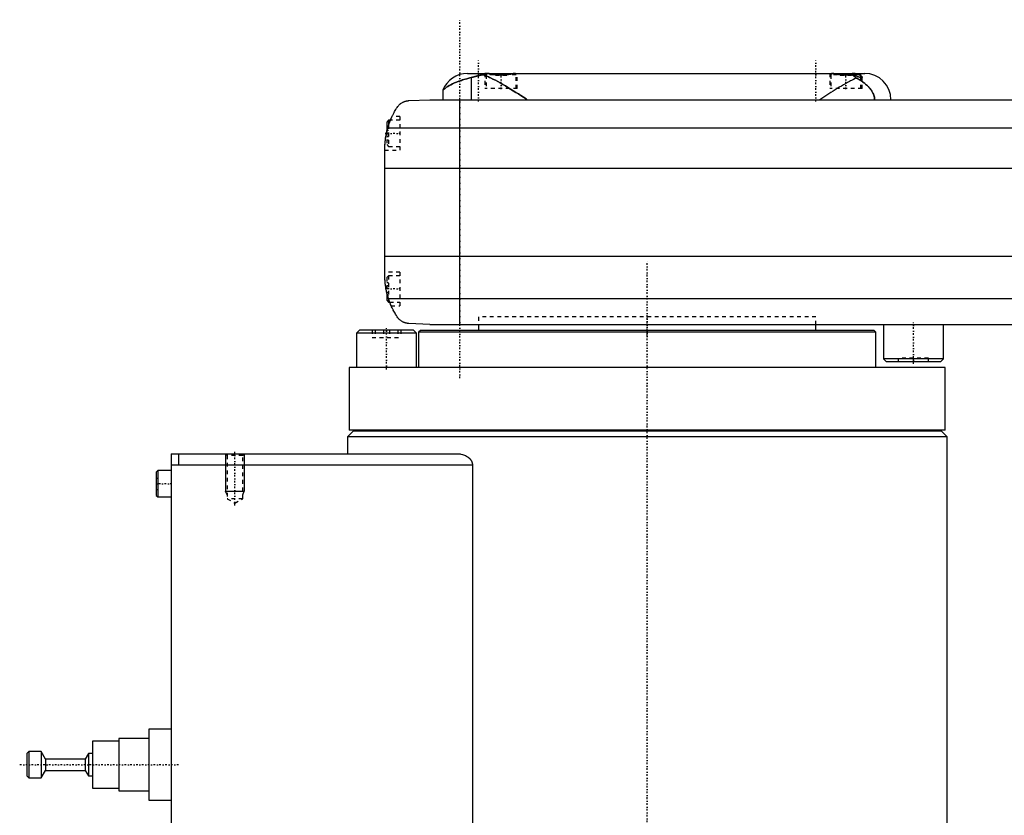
# Model space of a CAD drawing. Extents: x -174 to 502, y -319 to 715.
# Tile 2 of 6: x -167 to 95, y -131 to 81. Entities that reach past the tile are written whole.
import ezdxf

# ---------------------------------------------------------------- set-up
doc = ezdxf.new("R2010")
doc.units = 0
doc.linetypes.add('CENTER', pattern=[1.5, 0.45, -0.5, 0.05, -0.5])
doc.linetypes.add('DASHED', pattern=[2, 1, -1])
for name, color, linetype in [('AM_0', 7, 'CONTINUOUS'), ('AM_10', 7, 'CONTINUOUS'), ('AM_3', 7, 'DASHED'), ('AM_7', 7, 'CENTER')]:
    doc.layers.add(name, color=color, linetype=linetype)

msp = doc.modelspace()

# ---------------------------------------------------------------- linework, layer by layer
at = {"layer": 'AM_0', "color": 7, "linetype": 'CONTINUOUS'}
for p, q in [((-48, 67), (58, 67)), ((-46.98, 65.9), (-46.98, 60)), ((-42.6, 67), (-42.61, 66.99)), ((-35.39, 66.99), (-35.4, 67)), ((49.4, 67), (49.39, 66.99)), ((57, 66.6), (54.71, 66.6)), ((57, 66.6), (56.6, 67)), ((57, 65.89), (57, 66.6)), ((-54.53, 62.51), (-54.53, 60)), ((-63.58, 59.75), (-58, 60)), ((-58, 60), (248, 60)), ((-50, 0), (-50, 60)), ((-69, 54.5), (-69.5, 54)), ((-69.5, 54), (-69.5, 51.41)), ((-68.53, 54.5), (-69, 54.5)), ((-69, 54.5), (-69, 53.21)), ((259.24, 52.43), (-69.24, 52.43)), ((-70, 13.03), (-70, 46.97)), ((260, 41.62), (-70, 41.62)), ((260, 18.16), (-70, 18.16)), ((-69.5, 8.59), (-69.5, 6.5)), ((-69.5, 6.5), (-69, 6)), ((259.01, 6.81), (-69.01, 6.81)), ((-69, 6.79), (-69, 6)), ((-69, 6), (-68.72, 6)), ((-58, 0), (-63.58, 0.25)), ((-58, 0), (251.5, 0)), ((-45, 0), (-45, -1.58)), ((45, -1.58), (45, 0)), ((63, 0), (63, -9.2)), ((79, -9.2), (79, 0)), ((-76.77, -1.5), (-77.57, -2.3)), ((-77.57, -2.3), (-77.57, -11.5)), ((-61.57, -2.3), (-77.57, -2.3)), ((-62.37, -1.5), (-76.77, -1.5)), ((-61.57, -2.3), (-62.37, -1.5)), ((-61.57, -11.5), (-61.57, -2.3)), ((-60.5, -1.58), (-61, -2.08)), ((-61, -2.08), (-61, -11.5)), ((61, -2.08), (-61, -2.08)), ((60.5, -1.58), (-60.5, -1.58)), ((61, -2.08), (60.5, -1.58)), ((61, -11.5), (61, -2.08)), ((63, -9.2), (63.8, -10)), ((79, -9.2), (63, -9.2)), ((78.2, -10), (63.8, -10)), ((78.2, -10), (79, -9.2)), ((-79.5, -11.5), (-79.5, -28.2)), ((79.5, -11.5), (-79.5, -11.5)), ((79.5, -28.2), (79.5, -11.5)), ((-78.5, -28.5), (-80, -30)), ((79.5, -28.2), (-79.5, -28.2)), ((78.5, -28.5), (-78.5, -28.5)), ((-75, -28.2), (-75, -28.5)), ((75, -28.5), (75, -28.2)), ((80, -30), (78.5, -28.5)), ((-80, -30), (-80, -34.5)), ((80, -30), (-80, -30)), ((80, -176), (80, -30)), ((-127, -34.5), (-50.56, -34.5)), ((-127, -34.5), (-127, -313.5)), ((-125, -37.5), (-125, -34.5)), ((-130.6, -39), (-131, -39.4)), ((-131, -39.4), (-131, -45.6)), ((-127, -39), (-130.6, -39)), ((-130.6, -39), (-130.6, -46)), ((-127, -37.5), (-46.64, -37.5)), ((-46.64, -37.5), (-46.64, -291.5)), ((-131, -45.6), (-130.6, -46)), ((-130.6, -46), (-127, -46)), ((-127, -108), (-133, -108)), ((-133, -108), (-133, -127)), ((-141, -111.25), (-148, -111.25)), ((-148, -111.25), (-148, -123.75)), ((-133, -110.5), (-141, -110.5)), ((-141, -110.5), (-141, -124.5)), ((-165, -114), (-165.5, -114.5)), ((-165.5, -114.5), (-165.5, -120.5)), ((-161.7, -114), (-165, -114)), ((-165, -114), (-165, -121)), ((-160.5, -116), (-161.7, -114)), ((-161.7, -114), (-161.7, -121)), ((-149.1, -114.5), (-150, -116)), ((-148, -114.5), (-149.1, -114.5)), ((-149.1, -114.5), (-149.1, -120.5)), ((-150, -116), (-160.5, -116)), ((-160.5, -116), (-160.5, -119)), ((-150, -116), (-150, -119)), ((-165.5, -120.5), (-165, -121)), ((-161.7, -121), (-160.5, -119)), ((-160.5, -119), (-150, -119)), ((-150, -119), (-149.1, -120.5)), ((-149.1, -120.5), (-148, -120.5)), ((-165, -121), (-161.7, -121)), ((-148, -123.75), (-141, -123.75)), ((-141, -124.5), (-133, -124.5)), ((-133, -127), (-127, -127))]:
    msp.add_line(p, q, dxfattribs=at)
for points in [[(-46.98, 65.9, 0), (-47.38, 65.81, 0), (-48.17, 65.6, 0), (-48.91, 65.38, 0), (-49.26, 65.27, 0), (-49.6, 65.16, 0), (-50.25, 64.93, 0), (-50.85, 64.69, 0), (-51.42, 64.46, 0), (-51.93, 64.22, 0), (-52.4, 63.98, 0), (-52.62, 63.86, 0), (-52.82, 63.75, 0), (-53.2, 63.52, 0), (-53.53, 63.31, 0), (-53.81, 63.11, 0), (-54.05, 62.93, 0), (-54.24, 62.77, 0), (-54.32, 62.71, 0), (-54.38, 62.65, 0), (-54.48, 62.56, 0), (-54.53, 62.52, 0), (-54.53, 62.51, 0)], [(-43.84, 66.65, 0), (-43.95, 66.63, 0), (-44.15, 66.59, 0), (-44.35, 66.54, 0), (-44.45, 66.52, 0), (-44.55, 66.5, 0), (-44.74, 66.46, 0), (-44.93, 66.41, 0), (-45.12, 66.37, 0), (-45.3, 66.32, 0), (-45.48, 66.28, 0), (-45.57, 66.26, 0), (-45.65, 66.24, 0), (-45.82, 66.19, 0), (-45.99, 66.15, 0), (-46.15, 66.11, 0), (-46.31, 66.07, 0), (-46.47, 66.03, 0), (-46.54, 66.01, 0), (-46.62, 65.99, 0), (-46.76, 65.96, 0), (-46.91, 65.92, 0), (-46.98, 65.9, 0)], [(-42.58, 66.99, 0), (-42.62, 66.99, 0), (-42.69, 66.98, 0), (-42.76, 66.97, 0), (-42.8, 66.97, 0), (-42.83, 66.96, 0), (-42.9, 66.95, 0), (-42.97, 66.94, 0), (-43.04, 66.92, 0), (-43.11, 66.91, 0), (-43.19, 66.89, 0), (-43.22, 66.88, 0), (-43.26, 66.87, 0), (-43.33, 66.85, 0), (-43.39, 66.83, 0), (-43.46, 66.8, 0), (-43.53, 66.78, 0), (-43.6, 66.75, 0), (-43.64, 66.74, 0), (-43.67, 66.72, 0), (-43.74, 66.69, 0), (-43.81, 66.66, 0), (-43.84, 66.65, 0)], [(-32, 60, 0), (-32.33, 60.21, 0), (-33, 60.64, 0), (-33.69, 61.08, 0), (-34.03, 61.3, 0), (-34.38, 61.52, 0), (-35.07, 61.96, 0), (-35.77, 62.4, 0), (-36.46, 62.83, 0), (-37.16, 63.25, 0), (-37.85, 63.67, 0), (-38.19, 63.87, 0), (-38.53, 64.07, 0), (-39.21, 64.46, 0), (-39.87, 64.83, 0), (-40.52, 65.18, 0), (-41.16, 65.51, 0), (-41.78, 65.81, 0), (-42.08, 65.95, 0), (-42.38, 66.08, 0), (-42.96, 66.33, 0), (-43.55, 66.55, 0), (-43.84, 66.65, 0)], [(-42.58, 66.99, 0), (-42.62, 66.99, 0), (-42.7, 66.99, 0), (-42.77, 66.99, 0), (-42.8, 66.99, 0), (-42.83, 66.98, 0), (-42.89, 66.98, 0), (-42.95, 66.98, 0), (-43, 66.98, 0), (-43.05, 66.98, 0), (-43.1, 66.98, 0), (-43.12, 66.98, 0), (-43.14, 66.98, 0), (-43.17, 66.98, 0), (-43.2, 66.98, 0), (-43.23, 66.99, 0), (-43.25, 66.99, 0), (-43.27, 66.99, 0), (-43.28, 66.99, 0), (-43.29, 66.99, 0), (-43.29, 66.99, 0), (-43.3, 66.99, 0), (-43.3, 67, 0)], [(-43.3, 67, 0), (-43.3, 67, 0), (-43.29, 67, 0), (-43.26, 67, 0), (-43.25, 67, 0)], [(-35.19, 67, 0), (-35.21, 67, 0), (-35.25, 67, 0), (-35.3, 67, 0), (-35.32, 67, 0), (-35.34, 67, 0), (-35.38, 66.99, 0), (-35.43, 66.99, 0), (-35.48, 66.98, 0), (-35.52, 66.98, 0), (-35.57, 66.97, 0), (-35.6, 66.97, 0), (-35.62, 66.97, 0), (-35.67, 66.96, 0), (-35.73, 66.96, 0), (-35.78, 66.95, 0), (-35.83, 66.94, 0), (-35.89, 66.93, 0), (-35.92, 66.93, 0), (-35.94, 66.92, 0), (-36, 66.92, 0), (-36.06, 66.91, 0), (-36.09, 66.9, 0), (-36.12, 66.9, 0), (-36.18, 66.89, 0), (-36.24, 66.88, 0), (-36.27, 66.87, 0), (-36.3, 66.87, 0), (-36.37, 66.86, 0), (-36.43, 66.85, 0), (-36.5, 66.84, 0), (-36.57, 66.83, 0), (-36.64, 66.82, 0), (-36.67, 66.81, 0), (-36.71, 66.81, 0), (-36.78, 66.8, 0), (-36.85, 66.78, 0), (-36.92, 66.77, 0), (-37, 66.76, 0), (-37.07, 66.75, 0), (-37.11, 66.75, 0), (-37.15, 66.74, 0), (-37.22, 66.73, 0), (-37.3, 66.72, 0), (-37.38, 66.71, 0), (-37.46, 66.7, 0), (-37.53, 66.7, 0), (-37.57, 66.69, 0), (-37.61, 66.69, 0), (-37.69, 66.68, 0), (-37.77, 66.67, 0), (-37.85, 66.66, 0), (-37.93, 66.66, 0), (-38.02, 66.65, 0), (-38.06, 66.65, 0), (-38.1, 66.64, 0), (-38.18, 66.64, 0), (-38.26, 66.63, 0), (-38.34, 66.63, 0), (-38.42, 66.62, 0), (-38.51, 66.62, 0), (-38.55, 66.62, 0), (-38.59, 66.62, 0), (-38.67, 66.62, 0), (-38.75, 66.61, 0), (-38.79, 66.61, 0), (-38.83, 66.61, 0), (-38.91, 66.61, 0), (-38.99, 66.61, 0), (-39.03, 66.61, 0), (-39.07, 66.61, 0), (-39.15, 66.61, 0), (-39.23, 66.61, 0), (-39.31, 66.62, 0), (-39.39, 66.62, 0), (-39.48, 66.62, 0), (-39.52, 66.62, 0), (-39.56, 66.62, 0), (-39.64, 66.63, 0), (-39.72, 66.63, 0), (-39.8, 66.64, 0), (-39.88, 66.64, 0), (-39.97, 66.65, 0), (-40.01, 66.65, 0), (-40.05, 66.65, 0), (-40.13, 66.66, 0), (-40.21, 66.67, 0), (-40.29, 66.68, 0), (-40.37, 66.68, 0), (-40.45, 66.69, 0), (-40.49, 66.7, 0), (-40.53, 66.7, 0), (-40.61, 66.71, 0), (-40.68, 66.72, 0), (-40.76, 66.73, 0), (-40.84, 66.74, 0), (-40.91, 66.75, 0), (-40.95, 66.76, 0), (-40.99, 66.76, 0), (-41.06, 66.77, 0), (-41.13, 66.78, 0), (-41.21, 66.79, 0), (-41.28, 66.8, 0), (-41.35, 66.81, 0), (-41.38, 66.82, 0), (-41.42, 66.82, 0), (-41.48, 66.84, 0), (-41.55, 66.85, 0), (-41.58, 66.85, 0), (-41.62, 66.86, 0), (-41.68, 66.87, 0), (-41.75, 66.88, 0), (-41.78, 66.88, 0), (-41.81, 66.89, 0), (-41.87, 66.9, 0), (-41.93, 66.91, 0), (-41.99, 66.91, 0), (-42.04, 66.92, 0), (-42.1, 66.93, 0), (-42.13, 66.93, 0), (-42.15, 66.94, 0), (-42.21, 66.95, 0), (-42.26, 66.95, 0), (-42.31, 66.96, 0), (-42.37, 66.97, 0), (-42.42, 66.97, 0), (-42.44, 66.98, 0), (-42.46, 66.98, 0), (-42.51, 66.98, 0), (-42.56, 66.99, 0), (-42.58, 66.99, 0)], [(55.72, 65.78, 0), (55.48, 65.66, 0), (54.98, 65.41, 0), (54.46, 65.15, 0), (54.2, 65.01, 0), (53.94, 64.87, 0), (53.41, 64.57, 0), (52.88, 64.27, 0), (52.33, 63.95, 0), (51.78, 63.63, 0), (51.23, 63.3, 0), (50.95, 63.13, 0), (50.68, 62.96, 0), (50.12, 62.61, 0), (49.56, 62.27, 0), (49, 61.92, 0), (48.45, 61.56, 0), (47.89, 61.21, 0), (47.62, 61.04, 0), (47.34, 60.86, 0), (46.8, 60.51, 0), (46.27, 60.17, 0), (46, 60, 0)], [(54.39, 66.69, 0), (54.36, 66.68, 0), (54.31, 66.68, 0), (54.26, 66.67, 0), (54.23, 66.67, 0), (54.2, 66.67, 0), (54.15, 66.66, 0), (54.09, 66.66, 0), (54.03, 66.65, 0), (53.98, 66.65, 0), (53.92, 66.65, 0), (53.9, 66.64, 0), (53.87, 66.64, 0), (53.81, 66.64, 0), (53.76, 66.63, 0), (53.7, 66.63, 0), (53.64, 66.63, 0), (53.59, 66.63, 0), (53.56, 66.62, 0), (53.53, 66.62, 0), (53.48, 66.62, 0), (53.42, 66.62, 0), (53.39, 66.62, 0), (53.37, 66.62, 0), (53.31, 66.62, 0), (53.25, 66.61, 0), (53.23, 66.61, 0), (53.2, 66.61, 0), (53.14, 66.61, 0), (53.09, 66.61, 0), (53.03, 66.61, 0), (52.98, 66.61, 0), (52.93, 66.61, 0), (52.9, 66.61, 0), (52.87, 66.61, 0), (52.82, 66.61, 0), (52.76, 66.61, 0), (52.7, 66.61, 0), (52.65, 66.62, 0), (52.59, 66.62, 0), (52.57, 66.62, 0), (52.54, 66.62, 0), (52.48, 66.62, 0), (52.43, 66.62, 0), (52.37, 66.63, 0), (52.31, 66.63, 0), (52.26, 66.63, 0), (52.23, 66.64, 0), (52.2, 66.64, 0), (52.15, 66.64, 0), (52.09, 66.64, 0), (52.04, 66.65, 0), (51.98, 66.65, 0), (51.92, 66.66, 0), (51.9, 66.66, 0), (51.87, 66.66, 0), (51.81, 66.67, 0), (51.76, 66.67, 0), (51.7, 66.68, 0), (51.65, 66.68, 0), (51.6, 66.69, 0), (51.57, 66.69, 0), (51.54, 66.69, 0), (51.49, 66.7, 0), (51.43, 66.71, 0), (51.41, 66.71, 0), (51.38, 66.71, 0), (51.33, 66.72, 0), (51.28, 66.73, 0), (51.25, 66.73, 0), (51.22, 66.73, 0), (51.17, 66.74, 0), (51.12, 66.75, 0), (51.07, 66.75, 0), (51.02, 66.76, 0), (50.97, 66.77, 0), (50.94, 66.77, 0), (50.92, 66.77, 0), (50.87, 66.78, 0), (50.82, 66.79, 0), (50.77, 66.8, 0), (50.72, 66.8, 0), (50.67, 66.81, 0), (50.65, 66.81, 0), (50.62, 66.82, 0), (50.58, 66.83, 0), (50.53, 66.83, 0), (50.48, 66.84, 0), (50.44, 66.85, 0), (50.39, 66.85, 0), (50.37, 66.86, 0), (50.35, 66.86, 0), (50.31, 66.87, 0), (50.26, 66.88, 0), (50.22, 66.88, 0), (50.18, 66.89, 0), (50.14, 66.9, 0), (50.12, 66.9, 0), (50.09, 66.9, 0), (50.05, 66.91, 0), (50.01, 66.91, 0), (49.98, 66.92, 0), (49.94, 66.93, 0), (49.9, 66.93, 0), (49.88, 66.93, 0), (49.86, 66.94, 0), (49.82, 66.94, 0), (49.79, 66.95, 0), (49.77, 66.95, 0), (49.75, 66.95, 0), (49.72, 66.96, 0), (49.68, 66.96, 0), (49.66, 66.96, 0), (49.64, 66.97, 0), (49.61, 66.97, 0), (49.58, 66.97, 0), (49.54, 66.98, 0), (49.51, 66.98, 0), (49.48, 66.98, 0), (49.46, 66.99, 0), (49.44, 66.99, 0), (49.41, 66.99, 0), (49.38, 66.99, 0), (49.35, 66.99, 0), (49.32, 67, 0), (49.29, 67, 0), (49.28, 67, 0), (49.26, 67, 0), (49.23, 67, 0), (49.21, 67, 0), (49.19, 67, 0)], [(55.72, 65.78, 0), (55.69, 65.82, 0), (55.62, 65.88, 0), (55.55, 65.94, 0), (55.51, 65.98, 0), (55.48, 66.01, 0), (55.41, 66.07, 0), (55.33, 66.12, 0), (55.26, 66.18, 0), (55.19, 66.23, 0), (55.11, 66.28, 0), (55.08, 66.31, 0), (55.04, 66.33, 0), (54.96, 66.38, 0), (54.89, 66.43, 0), (54.81, 66.47, 0), (54.74, 66.52, 0), (54.66, 66.56, 0), (54.62, 66.58, 0), (54.59, 66.6, 0), (54.51, 66.63, 0), (54.43, 66.67, 0), (54.39, 66.69, 0)], [(57.3, 66, 0), (57.3, 65.99, 0), (57.3, 65.99, 0), (57.3, 65.98, 0), (57.3, 65.97, 0), (57.3, 65.97, 0), (57.29, 65.96, 0), (57.29, 65.96, 0), (57.29, 65.95, 0), (57.28, 65.94, 0), (57.28, 65.94, 0), (57.28, 65.93, 0), (57.27, 65.93, 0), (57.27, 65.93, 0), (57.26, 65.92, 0), (57.25, 65.92, 0), (57.25, 65.91, 0), (57.24, 65.91, 0), (57.23, 65.91, 0), (57.23, 65.9, 0), (57.22, 65.9, 0), (57.21, 65.9, 0), (57.21, 65.9, 0), (57.2, 65.89, 0), (57.19, 65.89, 0), (57.18, 65.89, 0), (57.17, 65.89, 0), (57.17, 65.89, 0), (57.15, 65.89, 0), (57.14, 65.89, 0), (57.13, 65.89, 0), (57.11, 65.89, 0), (57.1, 65.89, 0), (57.09, 65.89, 0), (57.08, 65.89, 0), (57.07, 65.89, 0), (57.05, 65.89, 0), (57.03, 65.89, 0), (57.02, 65.89, 0), (57, 65.89, 0), (56.99, 65.9, 0), (56.98, 65.9, 0), (56.96, 65.9, 0), (56.94, 65.9, 0), (56.92, 65.91, 0), (56.9, 65.91, 0), (56.88, 65.92, 0), (56.87, 65.92, 0), (56.85, 65.92, 0), (56.83, 65.93, 0), (56.81, 65.93, 0), (56.79, 65.94, 0), (56.76, 65.94, 0), (56.74, 65.95, 0), (56.72, 65.95, 0), (56.71, 65.96, 0), (56.69, 65.96, 0), (56.66, 65.97, 0), (56.63, 65.98, 0), (56.61, 65.99, 0), (56.58, 65.99, 0), (56.57, 66, 0), (56.55, 66, 0), (56.52, 66.01, 0), (56.5, 66.02, 0), (56.48, 66.02, 0), (56.47, 66.03, 0), (56.44, 66.04, 0), (56.41, 66.05, 0), (56.39, 66.05, 0), (56.38, 66.06, 0), (56.35, 66.07, 0), (56.32, 66.08, 0), (56.28, 66.09, 0), (56.25, 66.1, 0), (56.22, 66.11, 0), (56.2, 66.11, 0), (56.19, 66.12, 0), (56.15, 66.13, 0), (56.12, 66.14, 0), (56, 66.18, 0), (55.78, 66.26, 0), (55.55, 66.34, 0), (55.31, 66.42, 0), (55.19, 66.46, 0), (55.06, 66.5, 0), (54.8, 66.57, 0), (54.53, 66.65, 0), (54.39, 66.69, 0)], [(60.65, 60, 0), (60.65, 60.04, 0), (60.65, 60.11, 0), (60.65, 60.19, 0), (60.64, 60.22, 0), (60.64, 60.26, 0), (60.64, 60.34, 0), (60.63, 60.41, 0), (60.62, 60.48, 0), (60.61, 60.55, 0), (60.59, 60.63, 0), (60.59, 60.66, 0), (60.58, 60.7, 0), (60.57, 60.77, 0), (60.55, 60.84, 0), (60.53, 60.9, 0), (60.52, 60.97, 0), (60.5, 61.04, 0), (60.49, 61.07, 0), (60.48, 61.1, 0), (60.45, 61.17, 0), (60.43, 61.23, 0), (60.42, 61.26, 0), (60.41, 61.29, 0), (60.39, 61.35, 0), (60.36, 61.42, 0), (60.35, 61.45, 0), (60.34, 61.48, 0), (60.31, 61.54, 0), (60.29, 61.6, 0), (60.26, 61.65, 0), (60.23, 61.71, 0), (60.2, 61.77, 0), (60.19, 61.8, 0), (60.17, 61.83, 0), (60.14, 61.88, 0), (60.11, 61.94, 0), (60.01, 62.13, 0), (59.81, 62.44, 0), (59.59, 62.74, 0), (59.35, 63.05, 0), (59.21, 63.21, 0), (59.07, 63.36, 0), (58.77, 63.68, 0), (58.43, 63.99, 0), (58.07, 64.3, 0), (57.69, 64.6, 0), (57.28, 64.89, 0), (57.07, 65.03, 0), (56.86, 65.16, 0), (56.41, 65.42, 0), (55.96, 65.67, 0), (55.72, 65.78, 0)], [(57, 66.38, 0), (57.02, 66.36, 0), (57.05, 66.34, 0), (57.08, 66.32, 0), (57.09, 66.3, 0), (57.1, 66.29, 0), (57.13, 66.27, 0), (57.15, 66.25, 0), (57.18, 66.22, 0), (57.2, 66.2, 0), (57.22, 66.18, 0), (57.22, 66.17, 0), (57.23, 66.16, 0), (57.25, 66.14, 0), (57.26, 66.11, 0), (57.27, 66.1, 0), (57.28, 66.08, 0), (57.29, 66.06, 0), (57.29, 66.05, 0), (57.29, 66.04, 0), (57.3, 66.02, 0), (57.3, 66.01, 0), (57.3, 66, 0)], [(-69.24, 52.43, 0), (-69.18, 52.62, 0), (-69.06, 53.02, 0), (-68.94, 53.4, 0), (-68.87, 53.6, 0), (-68.8, 53.78, 0), (-68.66, 54.16, 0), (-68.52, 54.53, 0), (-68.37, 54.89, 0), (-68.21, 55.24, 0), (-68.05, 55.58, 0), (-67.97, 55.75, 0), (-67.89, 55.91, 0), (-67.72, 56.24, 0), (-67.56, 56.55, 0), (-67.39, 56.85, 0), (-67.22, 57.14, 0), (-67.05, 57.42, 0), (-66.97, 57.56, 0), (-66.88, 57.69, 0), (-66.72, 57.95, 0), (-66.55, 58.19, 0), (-66.48, 58.31, 0)], [(-66.48, 58.31, 0), (-66.4, 58.39, 0), (-66.26, 58.55, 0), (-66.11, 58.69, 0), (-66.03, 58.76, 0), (-65.95, 58.83, 0), (-65.8, 58.95, 0), (-65.65, 59.06, 0), (-65.49, 59.16, 0), (-65.34, 59.25, 0), (-65.19, 59.33, 0), (-65.11, 59.37, 0), (-65.03, 59.4, 0), (-64.88, 59.46, 0), (-64.74, 59.52, 0), (-64.58, 59.57, 0), (-64.49, 59.6, 0), (-64.46, 59.61, 0), (-64.43, 59.61, 0), (-64.42, 59.62, 0), (-64.41, 59.62, 0), (-64.38, 59.63, 0), (-64.35, 59.64, 0), (-64.32, 59.64, 0), (-64.29, 59.65, 0), (-64.26, 59.66, 0), (-64.25, 59.66, 0), (-64.24, 59.66, 0), (-64.21, 59.67, 0), (-64.18, 59.67, 0), (-64.16, 59.68, 0), (-64.15, 59.68, 0), (-64.12, 59.69, 0), (-64.08, 59.69, 0), (-64.07, 59.69, 0), (-64.05, 59.7, 0), (-64.02, 59.7, 0), (-63.99, 59.71, 0), (-63.96, 59.71, 0), (-63.93, 59.71, 0), (-63.9, 59.72, 0), (-63.88, 59.72, 0), (-63.86, 59.72, 0), (-63.83, 59.73, 0), (-63.8, 59.73, 0), (-63.76, 59.73, 0), (-63.73, 59.74, 0), (-63.7, 59.74, 0), (-63.68, 59.74, 0), (-63.66, 59.74, 0), (-63.63, 59.74, 0), (-63.6, 59.75, 0), (-63.58, 59.75, 0)], [(-68.53, 54.5, 0), (-68.51, 54.55, 0), (-68.47, 54.65, 0), (-68.43, 54.75, 0), (-68.41, 54.79, 0), (-68.39, 54.84, 0), (-68.35, 54.92, 0), (-68.31, 55, 0), (-68.28, 55.08, 0), (-68.25, 55.15, 0), (-68.22, 55.21, 0), (-68.21, 55.24, 0), (-68.2, 55.27, 0), (-68.17, 55.32, 0), (-68.15, 55.37, 0), (-68.13, 55.4, 0), (-68.12, 55.44, 0), (-68.11, 55.46, 0), (-68.1, 55.47, 0), (-68.1, 55.48, 0), (-68.09, 55.49, 0), (-68.09, 55.5, 0), (-68.09, 55.5, 0)], [(-70, 46.97, 0), (-70, 47.12, 0), (-69.99, 47.42, 0), (-69.99, 47.73, 0), (-69.98, 47.88, 0), (-69.97, 48.03, 0), (-69.95, 48.33, 0), (-69.93, 48.63, 0), (-69.9, 48.92, 0), (-69.87, 49.22, 0), (-69.84, 49.52, 0), (-69.82, 49.68, 0), (-69.79, 49.83, 0), (-69.75, 50.13, 0), (-69.7, 50.44, 0), (-69.64, 50.74, 0), (-69.58, 51.05, 0), (-69.51, 51.35, 0), (-69.48, 51.51, 0), (-69.44, 51.66, 0), (-69.37, 51.97, 0), (-69.28, 52.27, 0), (-69.24, 52.43, 0)], [(-70, 46.97, 0), (-70, 47.04, 0), (-70, 47.19, 0), (-70, 47.37, 0), (-69.99, 47.46, 0), (-69.99, 47.55, 0), (-69.98, 47.75, 0), (-69.98, 47.96, 0), (-69.96, 48.18, 0), (-69.95, 48.43, 0), (-69.93, 48.68, 0), (-69.91, 48.81, 0), (-69.9, 48.95, 0), (-69.87, 49.23, 0), (-69.84, 49.51, 0), (-69.8, 49.81, 0), (-69.75, 50.1, 0), (-69.7, 50.4, 0), (-69.68, 50.54, 0), (-69.65, 50.69, 0), (-69.59, 50.98, 0), (-69.53, 51.27, 0), (-69.5, 51.41, 0)], [(-69.01, 6.81, 0), (-69.06, 6.99, 0), (-69.17, 7.33, 0), (-69.27, 7.68, 0), (-69.32, 7.85, 0), (-69.36, 8.03, 0), (-69.45, 8.37, 0), (-69.53, 8.72, 0), (-69.6, 9.07, 0), (-69.67, 9.42, 0), (-69.73, 9.77, 0), (-69.76, 9.94, 0), (-69.79, 10.12, 0), (-69.83, 10.46, 0), (-69.88, 10.81, 0), (-69.91, 11.15, 0), (-69.94, 11.5, 0), (-69.96, 11.84, 0), (-69.97, 12.01, 0), (-69.98, 12.18, 0), (-69.99, 12.52, 0), (-70, 12.86, 0), (-70, 13.03, 0)], [(-69.5, 8.59, 0), (-69.53, 8.72, 0), (-69.59, 8.99, 0), (-69.64, 9.26, 0), (-69.67, 9.4, 0), (-69.69, 9.53, 0), (-69.74, 9.8, 0), (-69.78, 10.07, 0), (-69.82, 10.34, 0), (-69.85, 10.62, 0), (-69.88, 10.89, 0), (-69.9, 11.02, 0), (-69.91, 11.15, 0), (-69.93, 11.42, 0), (-69.95, 11.67, 0), (-69.97, 11.91, 0), (-69.98, 12.14, 0), (-69.99, 12.36, 0), (-69.99, 12.47, 0), (-69.99, 12.57, 0), (-70, 12.76, 0), (-70, 12.94, 0), (-70, 13.03, 0)], [(-69.5, 8.59, 0), (-69.53, 8.72, 0), (-69.59, 8.99, 0), (-69.64, 9.26, 0), (-69.67, 9.4, 0), (-69.69, 9.53, 0), (-69.74, 9.8, 0), (-69.78, 10.07, 0), (-69.82, 10.34, 0), (-69.85, 10.62, 0), (-69.88, 10.89, 0), (-69.9, 11.02, 0), (-69.91, 11.15, 0), (-69.93, 11.42, 0), (-69.95, 11.67, 0), (-69.97, 11.91, 0), (-69.98, 12.14, 0), (-69.99, 12.36, 0), (-69.99, 12.47, 0), (-69.99, 12.57, 0), (-70, 12.76, 0), (-70, 12.94, 0), (-70, 13.03, 0)], [(-66.48, 1.69, 0), (-66.55, 1.8, 0), (-66.7, 2.02, 0), (-66.85, 2.25, 0), (-66.92, 2.37, 0), (-67, 2.49, 0), (-67.15, 2.74, 0), (-67.3, 3, 0), (-67.46, 3.27, 0), (-67.61, 3.55, 0), (-67.76, 3.83, 0), (-67.83, 3.98, 0), (-67.91, 4.12, 0), (-68.05, 4.42, 0), (-68.19, 4.72, 0), (-68.33, 5.03, 0), (-68.46, 5.34, 0), (-68.59, 5.66, 0), (-68.66, 5.83, 0), (-68.72, 5.99, 0), (-68.84, 6.32, 0), (-68.95, 6.65, 0), (-69.01, 6.81, 0)], [(-68.32, 5, 0), (-68.32, 5, 0), (-68.32, 5.01, 0), (-68.32, 5.02, 0), (-68.33, 5.03, 0), (-68.33, 5.04, 0), (-68.34, 5.06, 0), (-68.36, 5.09, 0), (-68.37, 5.13, 0), (-68.39, 5.18, 0), (-68.42, 5.23, 0), (-68.43, 5.26, 0), (-68.44, 5.29, 0), (-68.47, 5.35, 0), (-68.49, 5.42, 0), (-68.53, 5.49, 0), (-68.56, 5.58, 0), (-68.59, 5.66, 0), (-68.61, 5.71, 0), (-68.63, 5.75, 0), (-68.66, 5.85, 0), (-68.7, 5.95, 0), (-68.72, 6, 0)], [(-63.58, 0.25, 0), (-63.6, 0.25, 0), (-63.63, 0.26, 0), (-63.66, 0.26, 0), (-63.67, 0.26, 0), (-63.69, 0.26, 0), (-63.72, 0.26, 0), (-63.75, 0.27, 0), (-63.77, 0.27, 0), (-63.8, 0.27, 0), (-63.83, 0.27, 0), (-63.85, 0.28, 0), (-63.86, 0.28, 0), (-63.89, 0.28, 0), (-63.92, 0.28, 0), (-63.95, 0.29, 0), (-63.98, 0.29, 0), (-64.01, 0.3, 0), (-64.02, 0.3, 0), (-64.04, 0.3, 0), (-64.06, 0.31, 0), (-64.09, 0.31, 0), (-64.11, 0.31, 0), (-64.12, 0.32, 0), (-64.15, 0.32, 0), (-64.17, 0.33, 0), (-64.19, 0.33, 0), (-64.2, 0.33, 0), (-64.23, 0.34, 0), (-64.26, 0.34, 0), (-64.28, 0.35, 0), (-64.31, 0.35, 0), (-64.34, 0.36, 0), (-64.35, 0.36, 0), (-64.36, 0.37, 0), (-64.39, 0.37, 0), (-64.41, 0.38, 0), (-64.5, 0.4, 0), (-64.65, 0.45, 0), (-64.81, 0.51, 0), (-64.96, 0.57, 0), (-65.04, 0.6, 0), (-65.12, 0.64, 0), (-65.27, 0.72, 0), (-65.43, 0.81, 0), (-65.6, 0.91, 0), (-65.76, 1.02, 0), (-65.92, 1.15, 0), (-66, 1.21, 0), (-66.08, 1.29, 0), (-66.24, 1.44, 0), (-66.4, 1.6, 0), (-66.48, 1.69, 0)], [(-50.56, -34.5, 0), (-50.43, -34.5, 0), (-50.16, -34.52, 0), (-49.88, -34.55, 0), (-49.74, -34.57, 0), (-49.61, -34.6, 0), (-49.33, -34.67, 0), (-49.05, -34.75, 0), (-48.77, -34.85, 0), (-48.51, -34.97, 0), (-48.25, -35.11, 0), (-48.12, -35.19, 0), (-47.99, -35.27, 0), (-47.85, -35.37, 0), (-47.81, -35.4, 0), (-47.77, -35.43, 0), (-47.76, -35.44, 0), (-47.74, -35.46, 0), (-47.7, -35.49, 0), (-47.66, -35.52, 0), (-47.62, -35.55, 0), (-47.59, -35.58, 0), (-47.55, -35.62, 0), (-47.53, -35.63, 0), (-47.51, -35.65, 0), (-47.48, -35.69, 0), (-47.44, -35.72, 0), (-47.4, -35.76, 0), (-47.37, -35.8, 0), (-47.33, -35.83, 0), (-47.32, -35.85, 0), (-47.3, -35.87, 0), (-47.26, -35.91, 0), (-47.23, -35.95, 0), (-47.2, -36, 0), (-47.16, -36.04, 0), (-47.13, -36.08, 0), (-47.11, -36.1, 0), (-47.1, -36.12, 0), (-47.07, -36.17, 0), (-47.04, -36.22, 0), (-47.01, -36.26, 0), (-46.98, -36.31, 0), (-46.95, -36.36, 0), (-46.94, -36.38, 0), (-46.92, -36.4, 0), (-46.9, -36.45, 0), (-46.87, -36.5, 0), (-46.86, -36.53, 0), (-46.85, -36.55, 0), (-46.83, -36.6, 0), (-46.81, -36.65, 0), (-46.8, -36.68, 0), (-46.79, -36.71, 0), (-46.77, -36.76, 0), (-46.75, -36.81, 0), (-46.73, -36.87, 0), (-46.72, -36.92, 0), (-46.7, -36.97, 0), (-46.7, -37, 0), (-46.69, -37.03, 0), (-46.68, -37.08, 0), (-46.67, -37.14, 0), (-46.66, -37.19, 0), (-46.65, -37.25, 0), (-46.65, -37.3, 0), (-46.64, -37.33, 0), (-46.64, -37.36, 0), (-46.64, -37.42, 0), (-46.64, -37.47, 0), (-46.64, -37.5, 0)]]:
    msp.add_polyline3d(points, dxfattribs=at)
for centre, start, end in [((-48, 60), 90, 158.9655), ((58, 60), 0, 90)]:
    msp.add_arc(centre, 7, start, end, dxfattribs=at)
at = {"layer": 'AM_10', "color": 7, "linetype": 'CONTINUOUS'}
for p, q in [((-112.5, -34.5), (-112.5, -44.5)), ((-107.5, -34.5), (-107.5, -44.5)), ((-112.07, -45.5), (-112.5, -44.5)), ((-112.5, -44.5), (-107.5, -44.5)), ((-107.93, -45.5), (-107.5, -44.5))]:
    msp.add_line(p, q, dxfattribs=at)
at = {"layer": 'AM_3', "color": 6, "linetype": 'DASHED'}
for p, q in [((-43.3, 67), (-43.3, 63)), ((-42.61, 66.99), (-43, 66.6)), ((-43, 66.6), (-43, 63)), ((-35, 66.6), (-43, 66.6)), ((-40.5, 67), (-40.5, 66.5)), ((-40.5, 66.5), (-37.5, 66.5)), ((-39, 67), (-39, 66.5)), ((-37.5, 67), (-37.5, 66.5)), ((-35, 66.6), (-35.39, 66.99)), ((-35, 63), (-35, 66.6)), ((-34.7, 63), (-34.7, 67)), ((48.7, 67), (48.7, 63)), ((49.39, 66.99), (49, 66.6)), ((49, 66.6), (49, 63)), ((54.71, 66.6), (49, 66.6)), ((51.5, 67), (51.5, 66.5)), ((51.5, 66.5), (54.5, 66.5)), ((53, 67), (53, 66.5)), ((54.5, 67), (54.5, 66.5)), ((57, 63), (57, 65.89)), ((57.3, 63), (57.3, 66)), ((-34.7, 63), (-43.3, 63)), ((57.3, 63), (48.7, 63)), ((-66, 55.5), (-68.09, 55.5)), ((-66, 55.5), (-66, 46.5)), ((-69.5, 52.73), (-69, 52.73)), ((-69, 53.21), (-69, 47.5)), ((-66, 54.5), (-68.53, 54.5)), ((-69.5, 51.87), (-69, 51.87)), ((-69.5, 51.41), (-69.5, 48)), ((-69.5, 50.13), (-69, 50.13)), ((-69.5, 49.27), (-69, 49.27)), ((-69.5, 48), (-69, 47.5)), ((-69, 47.5), (-66, 47.5)), ((-70, 46.5), (-66, 46.5)), ((-66, 14), (-70, 14)), ((-66, 14), (-66, 5)), ((-69, 13), (-69.5, 12.5)), ((-69.5, 12.5), (-69.5, 8.59)), ((-69.5, 11.23), (-69, 11.23)), ((-66, 13), (-69, 13)), ((-69, 13), (-69, 6.79)), ((-69.5, 10.37), (-69, 10.37)), ((-69.5, 8.63), (-69, 8.63)), ((-69.5, 7.77), (-69, 7.77)), ((-68.72, 6), (-66, 6)), ((-68.32, 5), (-66, 5)), ((45, 2), (-45, 2)), ((-45, 2), (-45, 0)), ((45, 2), (-45, 2)), ((45, 0), (45, 2)), ((-73.41, -1.5), (-73.41, -3.5)), ((-72.6, -1.5), (-72.6, -3.5)), ((-70.38, -1.5), (-70.38, -3.5)), ((-68.77, -1.5), (-68.77, -3.5)), ((-66.55, -1.5), (-66.55, -3.5)), ((-65.74, -1.5), (-65.74, -3.5)), ((-61.57, -2.3), (-61.74, -2.3)), ((-73.41, -3.5), (-65.74, -3.5)), ((67, -10), (67, -9)), ((75, -9), (67, -9)), ((71, -10), (71, -9)), ((75, -10), (75, -9)), ((-112.5, -34.5), (-112.07, -34.93)), ((-112.07, -34.93), (-112.07, -46.5)), ((-107.93, -34.93), (-112.07, -34.93)), ((-107.93, -34.93), (-107.5, -34.5)), ((-107.93, -46.5), (-107.93, -34.93)), ((-131, -41), (-130.5, -41)), ((-130.5, -44), (-130.5, -41)), ((-131, -42.5), (-130.5, -42.5)), ((-131, -44), (-130.5, -44)), ((-112.07, -46.5), (-110, -47.69)), ((-107.93, -46.5), (-112.07, -46.5)), ((-110, -47.69), (-107.93, -46.5))]:
    msp.add_line(p, q, dxfattribs=at)
for points in [[(-54.53, 62.51, 0), (-54.53, 62.52, 0), (-54.48, 62.56, 0), (-54.38, 62.65, 0), (-54.32, 62.71, 0), (-54.24, 62.77, 0), (-54.05, 62.93, 0), (-53.81, 63.11, 0), (-53.53, 63.31, 0), (-53.2, 63.52, 0), (-52.82, 63.75, 0), (-52.61, 63.87, 0), (-52.4, 63.98, 0), (-51.93, 64.22, 0), (-51.41, 64.46, 0), (-50.85, 64.7, 0), (-50.25, 64.93, 0), (-49.6, 65.16, 0), (-49.25, 65.27, 0), (-48.9, 65.38, 0), (-48.16, 65.6, 0), (-47.38, 65.81, 0), (-46.98, 65.9, 0)], [(-46.98, 65.9, 0), (-46.91, 65.92, 0), (-46.76, 65.96, 0), (-46.61, 65.99, 0), (-46.54, 66.01, 0), (-46.46, 66.03, 0), (-46.31, 66.07, 0), (-46.15, 66.11, 0), (-45.98, 66.15, 0), (-45.81, 66.2, 0), (-45.64, 66.24, 0), (-45.56, 66.26, 0), (-45.47, 66.28, 0), (-45.29, 66.33, 0), (-45.11, 66.37, 0), (-44.92, 66.41, 0), (-44.73, 66.46, 0), (-44.54, 66.5, 0), (-44.44, 66.52, 0), (-44.35, 66.54, 0), (-44.15, 66.59, 0), (-43.94, 66.63, 0), (-43.84, 66.65, 0)], [(-43.84, 66.65, 0), (-43.81, 66.66, 0), (-43.74, 66.69, 0), (-43.67, 66.72, 0), (-43.64, 66.74, 0), (-43.6, 66.75, 0), (-43.53, 66.78, 0), (-43.46, 66.8, 0), (-43.39, 66.83, 0), (-43.32, 66.85, 0), (-43.26, 66.87, 0), (-43.22, 66.88, 0), (-43.18, 66.89, 0), (-43.11, 66.91, 0), (-43.04, 66.92, 0), (-42.97, 66.94, 0), (-42.9, 66.95, 0), (-42.83, 66.96, 0), (-42.8, 66.97, 0), (-42.76, 66.97, 0), (-42.69, 66.98, 0), (-42.62, 66.99, 0), (-42.58, 66.99, 0)], [(-43.84, 66.65, 0), (-43.55, 66.55, 0), (-42.96, 66.33, 0), (-42.38, 66.08, 0), (-42.08, 65.95, 0), (-41.78, 65.81, 0), (-41.16, 65.51, 0), (-40.52, 65.18, 0), (-39.87, 64.83, 0), (-39.21, 64.46, 0), (-38.53, 64.07, 0), (-38.19, 63.87, 0), (-37.85, 63.67, 0), (-37.16, 63.25, 0), (-36.46, 62.83, 0), (-35.77, 62.4, 0), (-35.07, 61.96, 0), (-34.38, 61.52, 0), (-34.03, 61.3, 0), (-33.69, 61.08, 0), (-33, 60.64, 0), (-32.33, 60.21, 0), (-32, 60, 0)], [(-43.25, 67, 0), (-43.26, 67, 0), (-43.29, 67, 0), (-43.3, 67, 0), (-43.3, 67, 0)], [(-43.3, 67, 0), (-43.3, 66.99, 0), (-43.29, 66.99, 0), (-43.29, 66.99, 0), (-43.28, 66.99, 0), (-43.27, 66.99, 0), (-43.25, 66.99, 0), (-43.23, 66.99, 0), (-43.2, 66.98, 0), (-43.17, 66.98, 0), (-43.14, 66.98, 0), (-43.12, 66.98, 0), (-43.1, 66.98, 0), (-43.05, 66.98, 0), (-43, 66.98, 0), (-42.95, 66.98, 0), (-42.89, 66.98, 0), (-42.83, 66.98, 0), (-42.8, 66.99, 0), (-42.77, 66.99, 0), (-42.7, 66.99, 0), (-42.62, 66.99, 0), (-42.58, 66.99, 0)], [(-42.58, 66.99, 0), (-42.56, 66.99, 0), (-42.51, 66.98, 0), (-42.46, 66.98, 0), (-42.44, 66.98, 0), (-42.42, 66.97, 0), (-42.37, 66.97, 0), (-42.31, 66.96, 0), (-42.26, 66.95, 0), (-42.21, 66.95, 0), (-42.15, 66.94, 0), (-42.13, 66.93, 0), (-42.1, 66.93, 0), (-42.04, 66.92, 0), (-41.99, 66.91, 0), (-41.93, 66.91, 0), (-41.87, 66.9, 0), (-41.81, 66.89, 0), (-41.78, 66.88, 0), (-41.75, 66.88, 0), (-41.68, 66.87, 0), (-41.62, 66.86, 0), (-41.58, 66.85, 0), (-41.55, 66.85, 0), (-41.48, 66.84, 0), (-41.42, 66.82, 0), (-41.38, 66.82, 0), (-41.35, 66.81, 0), (-41.28, 66.8, 0), (-41.21, 66.79, 0), (-41.13, 66.78, 0), (-41.06, 66.77, 0), (-40.99, 66.76, 0), (-40.95, 66.76, 0), (-40.91, 66.75, 0), (-40.84, 66.74, 0), (-40.76, 66.73, 0), (-40.68, 66.72, 0), (-40.61, 66.71, 0), (-40.53, 66.7, 0), (-40.49, 66.7, 0), (-40.45, 66.69, 0), (-40.37, 66.68, 0), (-40.29, 66.68, 0), (-40.21, 66.67, 0), (-40.13, 66.66, 0), (-40.05, 66.65, 0), (-40.01, 66.65, 0), (-39.97, 66.65, 0), (-39.89, 66.64, 0), (-39.8, 66.64, 0), (-39.72, 66.63, 0), (-39.64, 66.63, 0), (-39.56, 66.62, 0), (-39.52, 66.62, 0), (-39.48, 66.62, 0), (-39.4, 66.62, 0), (-39.31, 66.62, 0), (-39.23, 66.61, 0), (-39.15, 66.61, 0), (-39.07, 66.61, 0), (-39.03, 66.61, 0), (-38.99, 66.61, 0), (-38.91, 66.61, 0), (-38.83, 66.61, 0), (-38.79, 66.61, 0), (-38.75, 66.61, 0), (-38.67, 66.62, 0), (-38.59, 66.62, 0), (-38.55, 66.62, 0), (-38.51, 66.62, 0), (-38.42, 66.62, 0), (-38.34, 66.63, 0), (-38.26, 66.63, 0), (-38.18, 66.64, 0), (-38.1, 66.64, 0), (-38.06, 66.65, 0), (-38.02, 66.65, 0), (-37.93, 66.66, 0), (-37.85, 66.66, 0), (-37.77, 66.67, 0), (-37.69, 66.68, 0), (-37.61, 66.69, 0), (-37.57, 66.69, 0), (-37.53, 66.7, 0), (-37.45, 66.7, 0), (-37.38, 66.71, 0), (-37.3, 66.72, 0), (-37.22, 66.73, 0), (-37.15, 66.74, 0), (-37.11, 66.75, 0), (-37.07, 66.75, 0), (-37, 66.76, 0), (-36.92, 66.77, 0), (-36.85, 66.78, 0), (-36.78, 66.8, 0), (-36.71, 66.81, 0), (-36.67, 66.81, 0), (-36.64, 66.82, 0), (-36.57, 66.83, 0), (-36.5, 66.84, 0), (-36.43, 66.85, 0), (-36.37, 66.86, 0), (-36.3, 66.87, 0), (-36.27, 66.87, 0), (-36.24, 66.88, 0), (-36.18, 66.89, 0), (-36.12, 66.9, 0), (-36.09, 66.9, 0), (-36.06, 66.91, 0), (-36, 66.92, 0), (-35.95, 66.92, 0), (-35.92, 66.93, 0), (-35.89, 66.93, 0), (-35.83, 66.94, 0), (-35.78, 66.95, 0), (-35.73, 66.96, 0), (-35.67, 66.96, 0), (-35.62, 66.97, 0), (-35.6, 66.97, 0), (-35.57, 66.97, 0), (-35.52, 66.98, 0), (-35.48, 66.98, 0), (-35.43, 66.99, 0), (-35.38, 66.99, 0), (-35.34, 67, 0), (-35.32, 67, 0), (-35.3, 67, 0), (-35.25, 67, 0), (-35.21, 67, 0), (-35.19, 67, 0)], [(49.19, 67, 0), (49.22, 67, 0), (49.29, 67, 0), (49.36, 66.99, 0), (49.39, 66.99, 0)], [(49.39, 66.99, 0), (49.43, 66.99, 0), (49.52, 66.98, 0), (49.61, 66.97, 0), (49.66, 66.96, 0), (49.71, 66.96, 0), (49.81, 66.94, 0), (49.91, 66.93, 0), (50.01, 66.91, 0), (50.12, 66.9, 0), (50.24, 66.88, 0), (50.3, 66.87, 0), (50.36, 66.86, 0), (50.48, 66.84, 0), (50.6, 66.82, 0), (50.73, 66.8, 0), (50.87, 66.78, 0), (51, 66.76, 0), (51.07, 66.75, 0), (51.14, 66.74, 0), (51.28, 66.73, 0), (51.43, 66.71, 0), (51.5, 66.7, 0)], [(51.5, 66.7, 0), (51.58, 66.69, 0), (51.74, 66.67, 0), (51.9, 66.66, 0), (51.98, 66.65, 0), (52.06, 66.65, 0), (52.22, 66.64, 0), (52.38, 66.63, 0), (52.54, 66.62, 0), (52.7, 66.61, 0), (52.87, 66.61, 0), (52.94, 66.61, 0), (53.02, 66.61, 0), (53.18, 66.61, 0), (53.34, 66.62, 0), (53.51, 66.62, 0), (53.67, 66.63, 0), (53.83, 66.64, 0), (53.91, 66.64, 0), (53.99, 66.65, 0), (54.15, 66.66, 0), (54.31, 66.68, 0), (54.39, 66.69, 0)], [(54.66, 67, 0), (54.75, 67, 0), (54.92, 66.99, 0), (55.09, 66.98, 0), (55.18, 66.98, 0), (55.26, 66.97, 0), (55.42, 66.95, 0), (55.58, 66.92, 0), (55.73, 66.9, 0), (55.88, 66.86, 0), (56.02, 66.83, 0), (56.08, 66.81, 0), (56.15, 66.79, 0), (56.28, 66.75, 0), (56.4, 66.7, 0), (56.51, 66.65, 0), (56.61, 66.61, 0), (56.71, 66.56, 0), (56.76, 66.53, 0), (56.8, 66.51, 0), (56.89, 66.45, 0), (56.97, 66.4, 0), (57, 66.38, 0)], [(57.3, 66, 0), (57.3, 66, 0), (57.3, 66.01, 0), (57.3, 66.02, 0), (57.3, 66.02, 0), (57.3, 66.03, 0), (57.29, 66.04, 0), (57.29, 66.05, 0), (57.28, 66.08, 0), (57.24, 66.14, 0), (57.22, 66.18, 0), (57.19, 66.21, 0), (57.12, 66.28, 0), (57.03, 66.36, 0), (56.92, 66.43, 0), (56.8, 66.51, 0), (56.66, 66.58, 0), (56.59, 66.62, 0), (56.51, 66.65, 0), (56.34, 66.72, 0), (56.16, 66.78, 0), (55.96, 66.84, 0), (55.84, 66.87, 0), (55.8, 66.88, 0), (55.77, 66.89, 0), (55.75, 66.89, 0), (55.73, 66.9, 0), (55.7, 66.9, 0), (55.66, 66.91, 0), (55.62, 66.92, 0), (55.58, 66.92, 0), (55.55, 66.93, 0), (55.53, 66.93, 0), (55.51, 66.94, 0), (55.47, 66.94, 0), (55.43, 66.95, 0), (55.41, 66.95, 0), (55.39, 66.95, 0), (55.35, 66.96, 0), (55.31, 66.96, 0), (55.29, 66.97, 0), (55.27, 66.97, 0), (55.23, 66.97, 0), (55.19, 66.98, 0), (55.15, 66.98, 0), (55.11, 66.98, 0), (55.07, 66.99, 0), (55.04, 66.99, 0), (55.02, 66.99, 0), (54.98, 66.99, 0), (54.94, 66.99, 0), (54.9, 67, 0), (54.85, 67, 0), (54.81, 67, 0), (54.79, 67, 0), (54.77, 67, 0), (54.72, 67, 0), (54.68, 67, 0), (54.66, 67, 0)], [(55.72, 65.78, 0), (55.99, 65.65, 0), (56.5, 65.37, 0), (56.99, 65.08, 0), (57.22, 64.93, 0), (57.44, 64.78, 0), (57.86, 64.46, 0), (58.25, 64.15, 0), (58.61, 63.83, 0), (58.93, 63.51, 0), (59.22, 63.2, 0), (59.36, 63.04, 0), (59.48, 62.89, 0), (59.72, 62.57, 0), (59.93, 62.25, 0), (60.12, 61.93, 0), (60.22, 61.74, 0), (60.25, 61.68, 0), (60.27, 61.63, 0), (60.28, 61.6, 0), (60.3, 61.57, 0), (60.32, 61.52, 0), (60.34, 61.46, 0), (60.37, 61.41, 0), (60.39, 61.35, 0), (60.41, 61.3, 0), (60.42, 61.27, 0), (60.43, 61.24, 0), (60.45, 61.19, 0), (60.47, 61.13, 0), (60.48, 61.1, 0), (60.48, 61.07, 0), (60.5, 61.02, 0), (60.52, 60.96, 0), (60.53, 60.93, 0), (60.53, 60.9, 0), (60.55, 60.84, 0), (60.56, 60.79, 0), (60.58, 60.73, 0), (60.59, 60.67, 0), (60.6, 60.6, 0), (60.6, 60.57, 0), (60.61, 60.54, 0), (60.62, 60.48, 0), (60.63, 60.42, 0), (60.63, 60.35, 0), (60.64, 60.29, 0), (60.64, 60.23, 0), (60.65, 60.19, 0), (60.65, 60.16, 0), (60.65, 60.1, 0), (60.65, 60.03, 0), (60.65, 60, 0)], [(-69.5, 51.41, 0), (-69.48, 51.51, 0), (-69.43, 51.71, 0), (-69.38, 51.91, 0), (-69.35, 52.01, 0), (-69.33, 52.1, 0), (-69.28, 52.3, 0), (-69.22, 52.49, 0), (-69.17, 52.68, 0), (-69.11, 52.87, 0), (-69.05, 53.05, 0), (-69.02, 53.14, 0), (-68.99, 53.23, 0), (-68.94, 53.4, 0), (-68.88, 53.57, 0), (-68.82, 53.73, 0), (-68.77, 53.89, 0), (-68.71, 54.03, 0), (-68.68, 54.11, 0), (-68.66, 54.17, 0), (-68.6, 54.31, 0), (-68.55, 54.44, 0), (-68.53, 54.5, 0)], [(-69.5, 51.41, 0), (-69.49, 51.45, 0), (-69.47, 51.52, 0), (-69.46, 51.6, 0), (-69.45, 51.64, 0), (-69.44, 51.67, 0), (-69.42, 51.75, 0), (-69.4, 51.82, 0), (-69.38, 51.9, 0), (-69.36, 51.97, 0), (-69.35, 52.04, 0), (-69.34, 52.08, 0), (-69.33, 52.12, 0), (-69.31, 52.19, 0), (-69.29, 52.26, 0), (-69.27, 52.34, 0), (-69.25, 52.41, 0), (-69.22, 52.48, 0), (-69.21, 52.52, 0), (-69.2, 52.55, 0), (-69.18, 52.63, 0), (-69.16, 52.7, 0), (-69.15, 52.73, 0)], [(-69.15, 52.73, 0), (-69.13, 52.79, 0), (-69.1, 52.91, 0), (-69.06, 53.02, 0), (-69.04, 53.08, 0), (-69.03, 53.13, 0), (-68.99, 53.24, 0), (-68.95, 53.35, 0), (-68.92, 53.46, 0), (-68.88, 53.56, 0), (-68.85, 53.66, 0), (-68.83, 53.71, 0), (-68.81, 53.76, 0), (-68.78, 53.86, 0), (-68.74, 53.95, 0), (-68.71, 54.04, 0), (-68.67, 54.13, 0), (-68.64, 54.22, 0), (-68.62, 54.26, 0), (-68.61, 54.3, 0), (-68.58, 54.38, 0), (-68.54, 54.46, 0), (-68.53, 54.5, 0)], [(-68.72, 6, 0), (-68.74, 6.05, 0), (-68.78, 6.16, 0), (-68.82, 6.28, 0), (-68.85, 6.34, 0), (-68.87, 6.39, 0), (-68.91, 6.52, 0), (-68.95, 6.65, 0), (-69, 6.78, 0), (-69.04, 6.92, 0), (-69.09, 7.06, 0), (-69.11, 7.13, 0), (-69.13, 7.21, 0), (-69.18, 7.36, 0), (-69.22, 7.52, 0), (-69.27, 7.67, 0), (-69.31, 7.84, 0), (-69.36, 8, 0), (-69.38, 8.08, 0), (-69.4, 8.17, 0), (-69.44, 8.33, 0), (-69.48, 8.5, 0), (-69.5, 8.59, 0)], [(-69.29, 7.77, 0), (-69.33, 7.9, 0), (-69.4, 8.17, 0), (-69.47, 8.45, 0), (-69.5, 8.59, 0)], [(-68.72, 6, 0), (-68.74, 6.04, 0), (-68.77, 6.12, 0), (-68.8, 6.2, 0), (-68.81, 6.24, 0), (-68.83, 6.28, 0), (-68.86, 6.37, 0), (-68.89, 6.46, 0), (-68.92, 6.55, 0), (-68.95, 6.64, 0), (-68.98, 6.74, 0), (-69, 6.79, 0), (-69.02, 6.84, 0), (-69.05, 6.94, 0), (-69.08, 7.04, 0), (-69.11, 7.15, 0), (-69.15, 7.26, 0), (-69.18, 7.37, 0), (-69.2, 7.42, 0), (-69.21, 7.48, 0), (-69.25, 7.59, 0), (-69.28, 7.71, 0), (-69.29, 7.77, 0)]]:
    msp.add_polyline3d(points, dxfattribs=at)
at = {"layer": 'AM_7', "color": 4, "linetype": 'CENTER'}
for p, q in [((-50, -14.35), (-50, 81.35)), ((-45, 59.5), (-45, 70.5)), ((45, 59.5), (45, 70.5)), ((-39, 62.8), (-39, 67.2)), ((53, 62.8), (53, 67.2)), ((-65.8, 51), (-70.2, 51)), ((0, -317.3), (0, 16.93)), ((-65.8, 9.5), (-70.2, 9.5)), ((0, -3.25), (0, 2.25)), ((71, -10.5), (71, 0.5)), ((-69.57, -12), (-69.57, -1)), ((-110, -48.35), (-110, -33.84)), ((-126.8, -42.5), (-131.2, -42.5)), ((-125.08, -117.5), (-167.43, -117.5))]:
    msp.add_line(p, q, dxfattribs=at)

doc.saveas('drawing.dxf')
